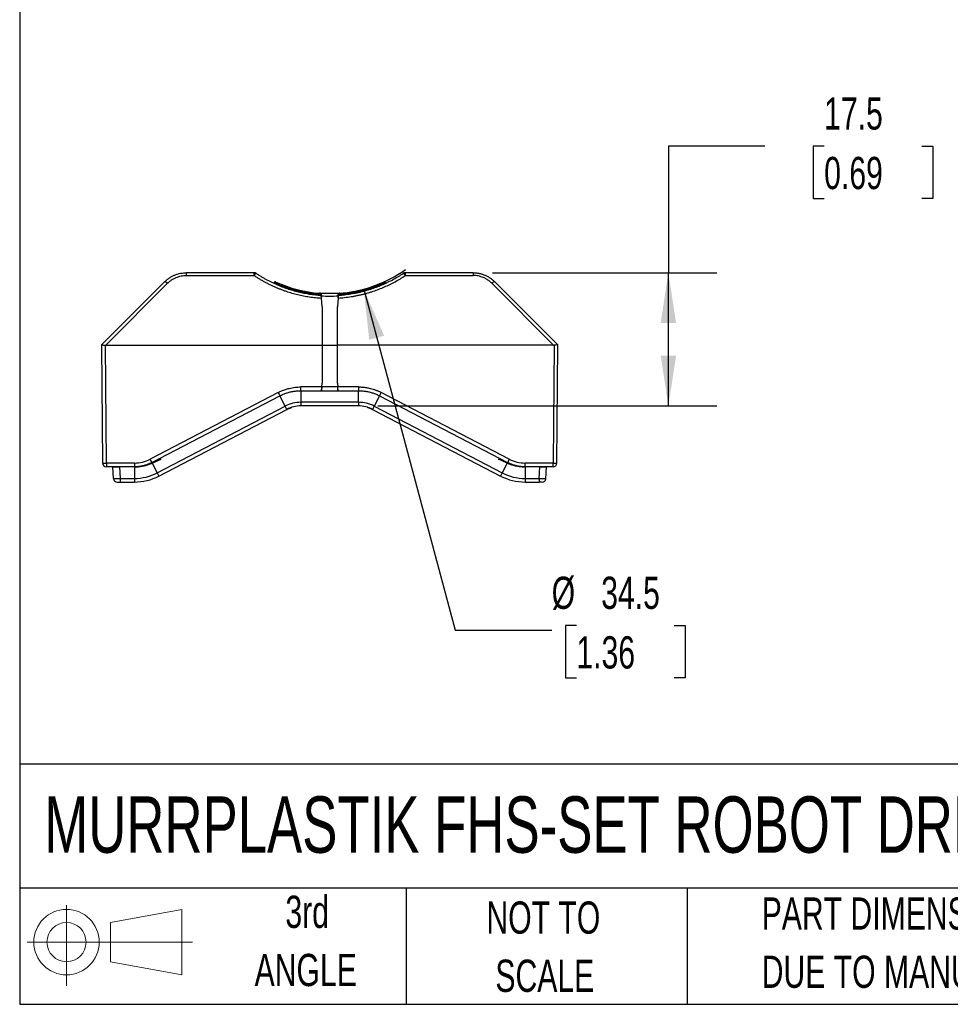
# Model space of a CAD drawing. Header units: millimetres. Extents: x 13 to 546, y 13 to 419.
# Tile 1 of 30: x 13 to 135, y 13 to 142. Entities that reach past the tile are written whole.
import ezdxf

# ---------------------------------------------------------------- set-up
doc = ezdxf.new("R2010")
doc.units = ezdxf.units.MM
doc.header["$LTSCALE"] = 2
doc.layers.add('DIMENSIONS', color=140, linetype='Continuous', lineweight=25)
doc.layers.add('TEXT', color=140, linetype='Continuous', lineweight=25)
doc.layers.add('SLD-DEFPOINTS', color=7, linetype='Continuous')
doc.styles.add('SLDTEXTSTYLE0', font='TXT', dxfattribs={"width": 0.7})
doc.dimstyles.new('SLDDIMSTYLE2', dxfattribs={"dimtxt": 4.316016, "dimasz": 6.604, "dimexe": 0, "dimexo": 0.0625, "dimgap": 1.079004, "dimtad": 0, "dimtih": 1, "dimtoh": 1, "dimrnd": 1e-09, "dimzin": 12, "dimdsep": 46, "dimtxsty": 'SLDTEXTSTYLE0', "dimsah": 1, "dimcen": 0.09, "dimadec": 0, "dimazin": 3, "dimtfac": 1, "dimtofl": 0, "dimtmove": 0, "dimatfit": 3, "dimfxl": 0, "dimfrac": 2, "dimtolj": 1, "dimtzin": 12, "dimarcsym": 0})
doc.dimstyles.new('SLDDIMSTYLE3', dxfattribs={"dimtxt": 4.316016, "dimasz": 6.604, "dimexe": 0, "dimexo": 0.0625, "dimgap": 1.079004, "dimtad": 0, "dimtih": 1, "dimtoh": 1, "dimrnd": 1e-09, "dimzin": 12, "dimdsep": 46, "dimtxsty": 'SLDTEXTSTYLE0', "dimsah": 1, "dimcen": 0, "dimadec": 0, "dimazin": 3, "dimtfac": 1, "dimtofl": 0, "dimtmove": 0, "dimatfit": 3, "dimfxl": 0, "dimfrac": 2, "dimtolj": 1, "dimtzin": 12, "dimarcsym": 0})

# ---------------------------------------------------------------- blocks, each defined once
blk = doc.blocks.new('Block11')
at = {"color": 7, "linetype": 'Continuous', "lineweight": 18}
for p, q in [((5.18, 10.62), (5.18, 0)), ((10.96, 8.33), (20.35, 10.06)), ((20.35, 10.06), (20.35, 1.46)), ((10.96, 3.19), (10.96, 8.33)), ((0, 5.76), (21.75, 5.76)), ((10.96, 3.19), (20.35, 1.46))]:
    blk.add_line(p, q, dxfattribs=at)
for radius in [4.3, 2.57]:
    blk.add_circle((5.18, 5.76), radius, dxfattribs=at)
blk = doc.blocks.new('Block12')
at = {"layer": 'SLD-DEFPOINTS'}
blk.add_blockref('Block11', (0, 0), dxfattribs=at)
blk = doc.blocks.new('_D_1')
at = {"layer": 'DIMENSIONS'}
for p, q in [((110.67, 125.43), (97.97, 125.43)), ((97.97, 125.43), (97.97, 108.81)), ((118.45, 125.43), (117, 125.43)), ((117, 125.43), (117, 118.57)), ((131.28, 125.43), (132.73, 125.43)), ((132.73, 125.43), (132.73, 118.57)), ((117, 118.57), (118.45, 118.57)), ((132.73, 118.57), (131.28, 118.57)), ((74.83, 108.81), (104.32, 108.81)), ((97.97, 91.31), (97.97, 108.81)), ((59.78, 91.31), (104.32, 91.31))]:
    blk.add_line(p, q, dxfattribs=at)
for points in [[(97.97, 108.81), (96.96, 102.21), (98.99, 102.21)], [(97.97, 91.31), (98.99, 97.92), (96.96, 97.92)]]:
    blk.add_solid(points, dxfattribs=at)
at = {"layer": 'DIMENSIONS', "char_height": 4.233, "attachment_point": 1, "style": 'SLDTEXTSTYLE0'}
for s, insert in [('17.5', (118.45, 131.85)), ('0.69', (118.45, 124.03))]:
    blk.add_mtext(s, dxfattribs=dict(at, insert=insert))
blk = doc.blocks.new('_D_2')
at = {"layer": 'DIMENSIONS'}
for p, q in [((57.92, 106.65), (69.93, 61.84)), ((85.88, 62.45), (84.43, 62.45)), ((84.43, 62.45), (84.43, 55.59)), ((98.71, 62.45), (100.16, 62.45)), ((100.16, 62.45), (100.16, 55.59)), ((69.93, 61.84), (82.63, 61.84)), ((84.43, 55.59), (85.88, 55.59)), ((100.16, 55.59), (98.71, 55.59))]:
    blk.add_line(p, q, dxfattribs=at)
blk.add_arc((53.46, 123.31), 17.25, 273.956, 305.2095, dxfattribs=at)
blk.add_solid([(57.92, 106.65), (58.65, 100.01), (60.61, 100.53)], dxfattribs=at)
at = {"layer": 'DIMENSIONS', "char_height": 4.233, "attachment_point": 1, "style": 'SLDTEXTSTYLE0'}
for s, insert in [('%%c', (82.63, 68.88)), ('34.5', (89.14, 68.88)), ('1.36', (85.88, 61.05))]:
    blk.add_mtext(s, dxfattribs=dict(at, insert=insert))

msp = doc.modelspace()

# ---------------------------------------------------------------- linework, layer by layer
for p, q in [((43.5055, 108.8113), (34.6223, 108.8113)), ((43.5055, 108.4481), (43.5055, 108.8113)), ((63.4053, 108.4481), (63.4053, 108.8113)), ((72.2886, 108.8113), (63.4053, 108.8113)), ((23.4716, 99.3175), (31.7938, 107.6398)), ((24.0358, 99.3113), (32.1474, 107.4229)), ((34.6223, 108.4481), (43.5055, 108.4481)), ((46.3085, 107.44), (46.2998, 107.3411)), ((60.611, 107.3411), (60.6024, 107.44)), ((63.4053, 108.4481), (72.2886, 108.4481)), ((74.7634, 107.4229), (82.875, 99.3113)), ((83.4392, 99.3175), (75.117, 107.6398)), ((52.151, 105.9601), (52.1525, 105.8665)), ((52.3472, 105.9635), (52.3322, 105.9632)), ((52.3553, 105.4817), (52.3511, 105.7324)), ((52.4554, 104.3377), (52.3553, 105.4817)), ((54.5555, 105.4817), (54.4554, 104.3377)), ((54.5597, 105.7324), (54.5555, 105.4817)), ((54.5786, 105.9632), (54.5636, 105.9635)), ((54.7599, 105.9601), (54.7583, 105.8702)), ((52.4554, 104.3377), (52.4554, 99.3113)), ((54.4554, 99.3113), (54.4554, 104.3377)), ((23.4654, 99.3113), (23.6007, 83.807)), ((24.1007, 83.807), (23.9655, 99.3039)), ((24.0358, 99.3113), (52.4554, 99.3113)), ((52.4554, 99.3113), (52.4554, 94.3113)), ((52.4554, 99.3113), (54.4554, 99.3113)), ((54.4554, 94.3113), (54.4554, 99.3113)), ((82.875, 99.3113), (54.4554, 99.3113)), ((82.9454, 99.3039), (82.8101, 83.807)), ((83.3101, 83.807), (83.4454, 99.3113)), ((52.4113, 93.807), (49.6736, 93.807)), ((49.6736, 93.3113), (49.6736, 91.7852)), ((49.6736, 93.3113), (52.3679, 93.3113)), ((52.3679, 93.3113), (52.4113, 93.807)), ((52.3679, 93.3113), (54.5429, 93.3113)), ((52.4113, 93.807), (52.4554, 94.3113)), ((54.4995, 93.807), (52.4113, 93.807)), ((54.4554, 94.3113), (54.4995, 93.807)), ((57.2372, 93.807), (54.4995, 93.807)), ((54.5429, 93.3113), (54.4995, 93.807)), ((54.5429, 93.3113), (57.2372, 93.3113)), ((57.2372, 91.7852), (57.2372, 93.3113)), ((46.6722, 93.0725), (29.85, 84.3154)), ((30.0808, 83.8763), (46.9031, 92.6334)), ((47.6078, 91.2797), (46.9031, 92.6334)), ((60.0077, 92.6334), (59.303, 91.2797)), ((60.0077, 92.6334), (76.83, 83.8763)), ((77.0609, 84.3154), (60.2386, 93.0725)), ((30.7855, 82.5226), (47.6078, 91.2797)), ((31.0043, 82.1023), (47.8266, 90.8594)), ((47.8266, 90.8594), (47.6078, 91.2797)), ((48.1039, 90.9791), (48.3585, 91.089)), ((57.2372, 91.7852), (49.6736, 91.7852)), ((49.6736, 91.7852), (49.6736, 91.3113)), ((57.2372, 91.3113), (49.6736, 91.3113)), ((57.2372, 91.7852), (57.2372, 91.3113)), ((58.5523, 91.089), (58.8096, 90.9779)), ((59.303, 91.2797), (59.0842, 90.8594)), ((59.0842, 90.8594), (75.9065, 82.1023)), ((59.303, 91.2797), (76.1253, 82.5226)), ((62.666, 88.9948), (62.5214, 89.0701)), ((62.71, 88.9719), (62.7235, 88.9649)), ((30.1187, 83.8036), (31.2772, 84.3113)), ((30.9166, 84.3113), (31.2772, 84.3113)), ((76.7921, 83.8036), (75.6336, 84.3113)), ((75.6336, 84.3113), (75.9942, 84.3113)), ((27.7721, 83.807), (24.1007, 83.807)), ((24.1007, 83.807), (24.1007, 83.3113)), ((27.7721, 83.3113), (24.1007, 83.3113)), ((25.0354, 81.7852), (24.9554, 83.3113)), ((25.9342, 81.7852), (25.8542, 83.3113)), ((27.7721, 83.3113), (27.7721, 81.7852)), ((30.1187, 83.8036), (30.7855, 82.5226)), ((76.7921, 83.8036), (76.1253, 82.5226)), ((82.8101, 83.807), (79.1387, 83.807)), ((79.1387, 83.3113), (79.1387, 81.7852)), ((82.8101, 83.3113), (79.1387, 83.3113)), ((80.9767, 81.7852), (81.0566, 83.3113)), ((81.8754, 81.7852), (81.9554, 83.3113)), ((82.8101, 83.3113), (82.8101, 83.807)), ((25.109, 81.5624), (25.1347, 81.5118)), ((25.9342, 81.7852), (27.7721, 81.7852)), ((27.7721, 81.7852), (27.7721, 81.3113)), ((30.7855, 82.5226), (31.0043, 82.1023)), ((76.1253, 82.5226), (75.9065, 82.1023)), ((79.1387, 81.7852), (80.9767, 81.7852)), ((81.7761, 81.5118), (81.8018, 81.5624)), ((25.9342, 81.3113), (27.7721, 81.3113)), ((79.1387, 81.3113), (80.9767, 81.3113))]:
    msp.add_line(p, q)
at = {"flags": 128}
msp.add_lwpolyline([(79.1387, 81.7852), (79.1387, 81.6914), (79.1387, 81.602), (79.1387, 81.5201), (79.1387, 81.4486), (79.1387, 81.3902), (79.1387, 81.3469), (79.1387, 81.3203), (79.1387, 81.3113)], dxfattribs=at)
for centre, radius, start, end in [((43.5055, 108.3113), 0.5, 56.44269, 90), ((63.4053, 108.3113), 0.5, 90, 123.55731), ((49.6736, 87.3113), 4.4738, 90, 117.5), ((49.6736, 87.3113), 4, 90, 117.5), ((57.2372, 87.3113), 4.4738, 62.5, 90), ((57.2372, 87.3113), 4, 62.5, 90), ((23.8507, 98.1318), 14.327, 269.000202, 270.999798), ((24.1007, 83.8113), 0.5, 180.5, 270), ((83.0601, 98.1318), 14.327, 269.000202, 270.999798), ((82.8101, 83.8113), 0.5, 270, 359.5), ((27.7721, 88.3113), 6.5262, 270, 297.5), ((27.7721, 88.3113), 7, 270, 297.5), ((79.1387, 88.3113), 7, 242.5, 270), ((79.1387, 88.3113), 6.5262, 242.5, 270)]:
    msp.add_arc(centre, radius, start, end)
for points, knots in [([(31.7938, 107.6398), (31.8426, 107.6871), (31.9395, 107.7812), (32.093, 107.9122), (32.2508, 108.0346), (32.4127, 108.1476), (32.5782, 108.2514), (32.7466, 108.346), (32.9175, 108.4315), (33.154, 108.5361), (33.4618, 108.6462), (33.8446, 108.7411), (34.2324, 108.8004), (34.4926, 108.8077), (34.6223, 108.8113)], [0, 0, 0, 0, 0.06548488, 0.13018008, 0.1940912, 0.25722403, 0.31958458, 0.3811791, 0.44201405, 0.50209615, 0.62803454, 0.75295147, 0.8769163, 1, 1, 1, 1]), ([(34.6223, 108.4481), (34.6223, 108.5518), (34.6223, 108.6453), (34.6223, 108.7753), (34.6223, 108.8113), (34.6223, 108.8113)], [0, 0, 0, 0, 0.5, 0.5, 1, 1, 1, 1]), ([(43.5055, 108.4481), (43.5182, 108.4658), (43.5486, 108.5084), (43.5936, 108.5645), (43.64, 108.6204), (43.6888, 108.6725), (43.7465, 108.7266), (43.7686, 108.7275), (43.7819, 108.728)], [0, 0, 0, 0, 0.1014105, 0.24328006, 0.35734186, 0.50101293, 0.69913177, 1, 1, 1, 1]), ([(43.7819, 108.728), (43.8975, 108.6525), (44.1287, 108.5015), (44.4824, 108.2855), (44.8407, 108.0775), (45.2041, 107.8782), (45.572, 107.6876), (45.9443, 107.5058), (46.3208, 107.3327), (46.7013, 107.1686), (47.0856, 107.0135), (47.4734, 106.8674), (47.973, 106.6924), (48.5881, 106.4996), (49.3223, 106.3036), (50.0642, 106.1394), (50.8126, 106.008), (51.5658, 105.9069), (52.0708, 105.8676), (52.3233, 105.848)], [0, 0, 0, 0, 0.04579559, 0.09154629, 0.13725482, 0.1829236, 0.22855476, 0.27415015, 0.31971146, 0.36524019, 0.41073771, 0.45620533, 0.50164431, 0.58488023, 0.66803035, 0.75110406, 0.83411303, 0.91707206, 1, 1, 1, 1]), ([(54.5875, 105.848), (54.7253, 105.8579), (55.0009, 105.8777), (55.4131, 105.9201), (55.8243, 105.9715), (56.2341, 106.033), (56.6423, 106.1041), (57.0487, 106.1848), (57.4531, 106.2751), (57.8553, 106.3749), (58.2551, 106.4841), (58.6522, 106.6026), (59.156, 106.7659), (59.7627, 106.9851), (60.4656, 107.2738), (61.1555, 107.5923), (61.8306, 107.9409), (62.4912, 108.3166), (62.9162, 108.5908), (63.1289, 108.728)], [0, 0, 0, 0, 0.04523857, 0.09048226, 0.13573467, 0.18099899, 0.22627802, 0.27157422, 0.31688975, 0.36222652, 0.40758621, 0.45297035, 0.49838031, 0.58171076, 0.66513822, 0.7486706, 0.83231702, 0.91608874, 1, 1, 1, 1]), ([(63.1289, 108.728), (63.1322, 108.7292), (63.1384, 108.7315), (63.1526, 108.727), (63.1681, 108.7183), (63.1842, 108.7063), (63.1999, 108.6928), (63.2147, 108.6788), (63.2381, 108.6553), (63.2709, 108.6203), (63.3172, 108.5645), (63.3622, 108.5084), (63.3926, 108.4658), (63.4053, 108.4481)], [0, 0, 0, 0, 0.09685102, 0.18525756, 0.26519631, 0.33665627, 0.39963676, 0.45414569, 0.50019881, 0.64346983, 0.75730839, 0.89882305, 1, 1, 1, 1]), ([(72.2886, 108.8113), (72.2886, 108.8113), (72.2886, 108.7753), (72.2886, 108.6453), (72.2886, 108.5518), (72.2886, 108.4481)], [0, 0, 0, 0, 0.5, 0.5, 1, 1, 1, 1]), ([(72.2886, 108.8113), (72.3533, 108.8104), (72.4829, 108.8086), (72.6772, 108.7939), (72.8712, 108.7703), (73.0645, 108.737), (73.2565, 108.6941), (73.4468, 108.6417), (73.6348, 108.5797), (73.8765, 108.4866), (74.1687, 108.349), (74.5025, 108.1499), (74.8244, 107.9158), (75.0187, 107.7325), (75.117, 107.6398)], [0, 0, 0, 0, 0.061452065, 0.123116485, 0.185002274, 0.247118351, 0.309473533, 0.372076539, 0.434935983, 0.498060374, 0.618935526, 0.742850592, 0.869856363, 1, 1, 1, 1]), ([(31.7938, 107.6398), (31.8098, 107.6557), (31.8547, 107.6427), (31.9824, 107.5644), (32.0647, 107.4994), (32.1474, 107.4229)], [0, 0, 0, 0, 0.5, 0.5, 1, 1, 1, 1]), ([(32.1474, 107.4229), (32.1947, 107.4688), (32.289, 107.5601), (32.4395, 107.6868), (32.5956, 107.8047), (32.7581, 107.9132), (32.9268, 108.0126), (33.1017, 108.1027), (33.3267, 108.2032), (33.6046, 108.3033), (33.9378, 108.3866), (34.2778, 108.4386), (34.5071, 108.4449), (34.6223, 108.4481)], [0, 0, 0, 0, 0.07281368, 0.14490593, 0.21650617, 0.28784854, 0.35916975, 0.43070671, 0.50269418, 0.62791846, 0.75167522, 0.87526662, 1, 1, 1, 1]), ([(43.5055, 108.4481), (43.6258, 108.3695), (43.8658, 108.2126), (44.2327, 107.9882), (44.6036, 107.7725), (44.9792, 107.5661), (45.3593, 107.369), (45.7439, 107.181), (46.133, 107.0023), (46.5266, 106.8328), (46.9248, 106.6725), (47.3274, 106.5214), (47.8468, 106.3405), (48.4854, 106.1416), (49.2464, 105.9406), (50.0139, 105.7734), (50.7881, 105.6408), (51.5689, 105.5397), (52.0929, 105.5011), (52.3553, 105.4817)], [0, 0, 0, 0, 0.04596596, 0.09177675, 0.13745914, 0.18304012, 0.22854685, 0.27400662, 0.31944682, 0.36489487, 0.41037817, 0.45592407, 0.50155979, 0.58504769, 0.66814179, 0.75101236, 0.83383106, 0.91676986, 1, 1, 1, 1]), ([(46.3423, 107.5962), (46.2988, 107.6159), (46.2459, 107.6131), (46.1635, 107.5649), (46.1351, 107.5201), (46.131, 107.4726)], [0, 0, 0, 0, 0.5, 0.5, 1, 1, 1, 1]), ([(46.3085, 107.44), (46.262, 107.4482), (46.197, 107.4599), (46.142, 107.4701), (46.131, 107.4724), (46.131, 107.4726)], [0, 0, 0, 0, 0.0037489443, 0.00535563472, 0.0074978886, 0.0074978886, 0.0074978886, 0.0074978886]), ([(46.3423, 107.5962), (46.3097, 107.6109), (46.2717, 107.6135), (46.2031, 107.593), (46.1728, 107.57), (46.1537, 107.5398)], [0, 0, 0, 0, 0.5, 0.5, 1, 1, 1, 1]), ([(52.151, 105.9601), (52.0254, 105.9703), (51.7741, 105.9907), (51.3983, 106.0317), (51.0233, 106.0803), (50.6491, 106.1372), (50.2759, 106.2023), (49.9036, 106.2757), (49.5321, 106.3572), (49.0394, 106.4765), (48.4296, 106.6449), (47.7095, 106.8782), (47.0007, 107.14), (46.5392, 107.34), (46.3085, 107.44)], [0, 0, 0, 0, 0.062308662, 0.124614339, 0.186946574, 0.249334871, 0.311808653, 0.374397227, 0.437129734, 0.500035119, 0.625414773, 0.750381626, 0.875166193, 1, 1, 1, 1]), ([(46.3423, 107.5962), (46.3423, 107.5962), (46.3449, 107.595), (46.3583, 107.589), (46.374, 107.5819), (46.3853, 107.5768)], [0, 0, 0, 0, 0.00214225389, 0.0037489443, 0.0074978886, 0.0074978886, 0.0074978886, 0.0074978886]), ([(54.5555, 105.4817), (54.6988, 105.4915), (54.9852, 105.5109), (55.4131, 105.553), (55.8391, 105.6044), (56.2632, 105.6661), (56.6854, 105.7378), (57.1055, 105.8196), (57.5238, 105.9115), (57.94, 106.0135), (58.3543, 106.1255), (58.7667, 106.2477), (59.2904, 106.4164), (59.9202, 106.6427), (60.6485, 106.9409), (61.3618, 107.2701), (62.0595, 107.6309), (62.7434, 108.0208), (63.1843, 108.3054), (63.4053, 108.4481)], [0, 0, 0, 0, 0.04543782, 0.09076784, 0.13601768, 0.1812151, 0.22638798, 0.27156421, 0.3167717, 0.36203829, 0.40739172, 0.45285956, 0.49846919, 0.58204435, 0.66540003, 0.74870491, 0.83212797, 0.91583749, 1, 1, 1, 1]), ([(60.6024, 107.44), (60.4708, 107.3821), (60.2077, 107.2664), (59.8077, 107.1053), (59.4039, 106.9535), (58.9961, 106.8118), (58.5842, 106.68), (58.1684, 106.5582), (57.6437, 106.4184), (57.009, 106.2717), (56.2629, 106.1336), (55.5133, 106.026), (55.0109, 105.9821), (54.7599, 105.9601)], [0, 0, 0, 0, 0.07135367, 0.14265994, 0.21396202, 0.28530314, 0.35672644, 0.42827491, 0.49999133, 0.62562163, 0.750677, 0.87539123, 1, 1, 1, 1]), ([(60.5256, 107.5768), (60.5368, 107.5819), (60.5541, 107.5897), (60.5666, 107.5953), (60.5686, 107.5962), (60.5686, 107.5962)], [0, 0, 0, 0, 0.0037494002, 0.0058919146, 0.0074988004, 0.0074988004, 0.0074988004, 0.0074988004]), ([(60.7798, 107.4726), (60.7757, 107.5201), (60.7473, 107.5649), (60.665, 107.6131), (60.612, 107.6159), (60.5686, 107.5962)], [0, 0, 0, 0, 0.5, 0.5, 1, 1, 1, 1]), ([(60.7798, 107.4726), (60.7799, 107.4725), (60.7717, 107.4707), (60.7203, 107.461), (60.6488, 107.4482), (60.6024, 107.44)], [0, 0, 0, 0, 0.0016068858, 0.0037494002, 0.0074988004, 0.0074988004, 0.0074988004, 0.0074988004]), ([(60.7844, 107.42), (60.7844, 107.4197), (60.7844, 107.4191), (60.7842, 107.4132), (60.7836, 107.3968), (60.783, 107.3782), (60.7826, 107.3663)], [0, 0, 0, 0, 0.10620472, 0.22035768, 0.4981706, 1, 1, 1, 1]), ([(74.7634, 107.4229), (74.7248, 107.4605), (74.6322, 107.5507), (74.4593, 107.6976), (74.2172, 107.8753), (73.9342, 108.0435), (73.6285, 108.1865), (73.313, 108.3007), (72.9916, 108.3823), (72.6939, 108.4277), (72.4676, 108.4458), (72.3403, 108.4474), (72.2886, 108.4481)], [0, 0, 0, 0, 0.05950567, 0.14281581, 0.249786, 0.38918906, 0.50262687, 0.61769109, 0.75407407, 0.86202333, 0.94396805, 1, 1, 1, 1]), ([(74.7634, 107.4229), (74.8461, 107.4994), (74.9284, 107.5644), (75.0561, 107.6427), (75.101, 107.6557), (75.117, 107.6398)], [0, 0, 0, 0, 0.5, 0.5, 1, 1, 1, 1]), ([(52.151, 105.9601), (52.1456, 105.9996), (52.1337, 106.0792), (52.1269, 106.1126), (52.1259, 106.1126)], [-0.0548363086, -0.0548363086, -0.0548363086, -0.0548363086, -0.0274162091, 0, 0, 0, 0]), ([(52.3234, 106.0985), (52.3158, 106.0991), (52.3006, 106.1002), (52.2691, 106.1023), (52.2327, 106.1046), (52.1855, 106.1086), (52.1486, 106.1111), (52.1259, 106.1126)], [0, 0, 0, 0, 0.1745258, 0.34866864, 0.52204269, 0.70629335, 1, 1, 1, 1]), ([(52.3451, 106.0858), (52.3442, 106.0889), (52.3422, 106.0952), (52.3297, 106.0974), (52.3234, 106.0985)], [0, 0, 0, 0, 0.49606769, 1, 1, 1, 1]), ([(54.5659, 106.0971), (54.4426, 106.0899), (54.196, 106.0756), (53.8258, 106.064), (53.3937, 106.0594), (52.8997, 106.0665), (52.5299, 106.0869), (52.345, 106.0971)], [0, 0, 0, 0, 0.16671822, 0.33338487, 0.50000652, 0.74994893, 1, 1, 1, 1]), ([(52.3451, 106.0858), (52.3452, 106.08), (52.3454, 106.0684), (52.3459, 106.0406), (52.3465, 106.0053), (52.3475, 105.948), (52.3489, 105.8604), (52.3504, 105.7751), (52.3511, 105.7324)], [0, 0, 0, 0, 0.12728144, 0.25152187, 0.37495537, 0.49985935, 0.74984994, 1, 1, 1, 1]), ([(52.4505, 106.0906), (52.4505, 106.0906), (52.4445, 106.091), (52.4227, 106.0923), (52.4011, 106.0937)], [0, 0, 0, 0, 0.00563174, 1, 1, 1, 1]), ([(54.5597, 105.7324), (54.5601, 105.754), (54.5608, 105.7967), (54.5618, 105.8565), (54.5627, 105.912), (54.5638, 105.9773), (54.565, 106.0451), (54.5654, 106.072), (54.5657, 106.0858)], [0, 0, 0, 0, 0.12528815, 0.24896785, 0.37334605, 0.50069178, 0.74201807, 1, 1, 1, 1]), ([(54.5874, 106.0985), (54.5811, 106.0974), (54.5686, 106.0952), (54.5667, 106.0889), (54.5657, 106.0858)], [0, 0, 0, 0, 0.50392826, 1, 1, 1, 1]), ([(54.7849, 106.1126), (54.7622, 106.1111), (54.7252, 106.1086), (54.672, 106.1041), (54.6233, 106.1011), (54.5994, 106.0994), (54.5874, 106.0985)], [0, 0, 0, 0, 0.29381406, 0.47817789, 0.73849875, 1, 1, 1, 1]), ([(54.7849, 106.1126), (54.7839, 106.1126), (54.7771, 106.0792), (54.7653, 105.9996), (54.7599, 105.9601)], [-0.0548363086, -0.0548363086, -0.0548363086, -0.0548363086, -0.0274200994, 0, 0, 0, 0]), ([(52.3322, 105.9632), (52.3321, 105.9632), (52.327, 105.9631), (52.2915, 105.9625), (52.2289, 105.9614), (52.177, 105.9605), (52.151, 105.9601)], [0, 0, 0, 0, 0.00361197, 0.33563213, 0.66731957, 1, 1, 1, 1]), ([(52.3233, 105.848), (52.3233, 105.848), (52.3265, 105.8116), (52.338, 105.6796), (52.3461, 105.5866), (52.3553, 105.4817)], [0, 0, 0, 0, 0.5, 0.5, 1, 1, 1, 1]), ([(52.3266, 105.9441), (52.3291, 105.9643), (52.3333, 105.9984), (52.3554, 106.0242), (52.3645, 106.0347)], [0, 0, 0, 0, 0.5927306, 1, 1, 1, 1]), ([(54.5555, 105.4817), (54.5647, 105.5866), (54.5728, 105.6792), (54.5843, 105.8111), (54.5875, 105.848), (54.5875, 105.848)], [0, 0, 0, 0, 0.5, 0.5, 1, 1, 1, 1]), ([(54.7599, 105.9601), (54.7339, 105.9605), (54.6819, 105.9614), (54.6193, 105.9625), (54.5838, 105.9631), (54.5787, 105.9632), (54.5786, 105.9632)], [0, 0, 0, 0, 0.33268043, 0.66436787, 0.99638803, 1, 1, 1, 1]), ([(23.4716, 99.3175), (23.4698, 99.3157), (23.4662, 99.3121), (23.4657, 99.3116), (23.4654, 99.3113)], [0, 0, 0, 0, 0.50223958, 1, 1, 1, 1]), ([(23.4716, 99.3175), (23.49, 99.3359), (23.5515, 99.3342), (23.6857, 99.3173), (23.7373, 99.3093), (23.8471, 99.2974), (23.9067, 99.2925), (23.9655, 99.3039)], [0, 0, 0, 0, 0.5, 0.5, 0.75, 0.75, 1, 1, 1, 1]), ([(23.9655, 99.3039), (23.9777, 99.3061), (24.001, 99.3102), (24.0246, 99.311), (24.0358, 99.3113)], [0, 0, 0, 0, 0.52731408, 1, 1, 1, 1]), ([(82.875, 99.3113), (82.8862, 99.311), (82.9098, 99.3102), (82.9331, 99.3061), (82.9454, 99.3039)], [0, 0, 0, 0, 0.47268592, 1, 1, 1, 1]), ([(83.4392, 99.3175), (83.4208, 99.3359), (83.3593, 99.3342), (83.2251, 99.3173), (83.1735, 99.3093), (83.0637, 99.2974), (83.0041, 99.2925), (82.9454, 99.3039)], [0, 0, 0, 0, 0.5, 0.5, 0.75, 0.75, 1, 1, 1, 1]), ([(83.4454, 99.3113), (83.4451, 99.3116), (83.4446, 99.3121), (83.441, 99.3157), (83.4392, 99.3175)], [0, 0, 0, 0, 0.49776042, 1, 1, 1, 1]), ([(46.6722, 93.0725), (46.7496, 93.1117), (46.9042, 93.1899), (47.142, 93.2952), (47.3834, 93.3917), (47.6286, 93.4784), (47.877, 93.5553), (48.1701, 93.6335), (48.5093, 93.7063), (48.895, 93.7645), (49.2836, 93.8009), (49.5436, 93.8049), (49.6736, 93.807)], [0, 0, 0, 0, 0.08333274, 0.16666086, 0.24998972, 0.33332214, 0.41665903, 0.50000008, 0.62501488, 0.7500225, 0.87501645, 1, 1, 1, 1]), ([(46.9031, 92.6334), (46.9758, 92.6702), (47.1209, 92.7435), (47.3437, 92.8421), (47.5692, 92.932), (47.7975, 93.0122), (48.0281, 93.083), (48.2606, 93.1442), (48.4946, 93.196), (48.7297, 93.2382), (48.9655, 93.271), (49.2016, 93.2942), (49.4377, 93.3087), (49.595, 93.3104), (49.6736, 93.3113)], [0, 0, 0, 0, 0.08483464, 0.16939629, 0.25368494, 0.33770061, 0.42144331, 0.50491306, 0.58810986, 0.67103372, 0.75368465, 0.83606267, 0.91816778, 1, 1, 1, 1]), ([(49.6736, 93.3113), (49.6736, 93.3113), (49.6736, 93.3646), (49.6736, 93.5479), (49.6736, 93.6768), (49.6736, 93.807)], [0, 0, 0, 0, 0.5, 0.5, 1, 1, 1, 1]), ([(52.4113, 93.807), (52.4092, 93.7834), (52.4053, 93.738), (52.3997, 93.6736), (52.3948, 93.6163), (52.3904, 93.5662), (52.3866, 93.5232), (52.3833, 93.487), (52.3785, 93.433), (52.3732, 93.3713), (52.3688, 93.3206), (52.3682, 93.3144), (52.3679, 93.3113)], [0, 0, 0, 0, 0.090750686, 0.175118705, 0.253102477, 0.324700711, 0.38991245, 0.448737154, 0.501174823, 0.673527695, 0.839780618, 1, 1, 1, 1]), ([(54.5429, 93.3113), (54.5428, 93.3121), (54.5427, 93.3136), (54.5416, 93.3259), (54.5398, 93.3458), (54.5374, 93.3742), (54.5342, 93.4108), (54.5297, 93.4628), (54.5226, 93.5409), (54.5123, 93.6588), (54.5041, 93.7546), (54.4995, 93.807)], [0, 0, 0, 0, 0.07951683, 0.160547, 0.24309989, 0.32718435, 0.41280876, 0.49998104, 0.63207396, 0.79878381, 1, 1, 1, 1]), ([(57.2372, 93.807), (57.3239, 93.806), (57.4972, 93.8039), (57.7567, 93.7876), (58.0154, 93.7617), (58.2729, 93.7253), (58.5288, 93.6789), (58.8249, 93.6129), (59.1593, 93.5209), (59.5284, 93.3943), (59.8899, 93.2472), (60.1223, 93.1308), (60.2386, 93.0725)], [0, 0, 0, 0, 0.08333211, 0.16665972, 0.24998817, 0.33332029, 0.41665701, 0.49999799, 0.62501293, 0.75002095, 0.87501555, 1, 1, 1, 1]), ([(57.2372, 93.807), (57.2372, 93.6768), (57.2372, 93.5479), (57.2372, 93.3646), (57.2372, 93.3113), (57.2372, 93.3113)], [0, 0, 0, 0, 0.5, 0.5, 1, 1, 1, 1]), ([(57.2372, 93.3113), (57.3158, 93.3104), (57.4731, 93.3087), (57.7092, 93.2942), (57.9454, 93.271), (58.1812, 93.2382), (58.4162, 93.196), (58.6502, 93.1442), (58.8827, 93.083), (59.1133, 93.0122), (59.3416, 92.932), (59.5672, 92.8421), (59.7899, 92.7435), (59.935, 92.6702), (60.0077, 92.6334)], [0, 0, 0, 0, 0.08183222, 0.16393733, 0.24631535, 0.32896628, 0.41189014, 0.49508694, 0.57855669, 0.66229939, 0.74631506, 0.83060371, 0.91516536, 1, 1, 1, 1]), ([(46.6722, 93.0725), (46.7324, 92.957), (46.7922, 92.8426), (46.8776, 92.6802), (46.9026, 92.6332), (46.9031, 92.6334)], [0, 0, 0, 0, 0.5, 0.5, 1, 1, 1, 1]), ([(60.0077, 92.6334), (60.0082, 92.6332), (60.0333, 92.6802), (60.1187, 92.8426), (60.1784, 92.957), (60.2386, 93.0725)], [0, 0, 0, 0, 0.5, 0.5, 1, 1, 1, 1]), ([(47.8328, 90.8626), (47.9186, 90.9047), (48.0919, 90.9899), (48.3157, 91.076), (48.4167, 91.1078), (48.456, 91.1201)], [0, 0, 0, 0, 0.37423711, 0.75599401, 1, 1, 1, 1]), ([(58.374, 91.1463), (58.3753, 91.146), (58.4196, 91.1337), (58.5735, 91.0838), (58.8161, 90.9911), (58.9913, 90.9051), (59.078, 90.8626)], [0, 0, 0, 0, 0.00999116, 0.35010327, 0.67847636, 1, 1, 1, 1]), ([(30.0808, 83.8763), (30.0804, 83.876), (30.0553, 83.9231), (29.9699, 84.0855), (29.9101, 84.1999), (29.85, 84.3154)], [0, 0, 0, 0, 0.5, 0.5, 1, 1, 1, 1]), ([(77.0609, 84.3154), (77.0007, 84.1999), (76.9409, 84.0855), (76.8555, 83.9231), (76.8304, 83.876), (76.83, 83.8763)], [0, 0, 0, 0, 0.5, 0.5, 1, 1, 1, 1]), ([(24.9554, 83.3113), (24.9564, 83.3107), (24.9584, 83.3094), (24.9737, 83.3078), (24.998, 83.3064), (25.0319, 83.3054), (25.0747, 83.3046), (25.126, 83.3041), (25.1853, 83.3038), (25.252, 83.3038), (25.3252, 83.3041), (25.4042, 83.3046), (25.4881, 83.3054), (25.576, 83.3064), (25.667, 83.3078), (25.7601, 83.3094), (25.8228, 83.3107), (25.8542, 83.3113)], [0, 0, 0, 0, 0.06668339, 0.13335962, 0.20002978, 0.26669497, 0.33335631, 0.40001489, 0.46667181, 0.53332819, 0.59998511, 0.66664369, 0.73330503, 0.79997022, 0.86664038, 0.93331661, 1, 1, 1, 1]), ([(30.0808, 83.8763), (30.0147, 83.8429), (29.8828, 83.7764), (29.6798, 83.688), (29.4742, 83.6082), (29.2659, 83.538), (29.0556, 83.4772), (28.8435, 83.4258), (28.6301, 83.3839), (28.4159, 83.3514), (28.2013, 83.3283), (27.9866, 83.314), (27.8435, 83.3122), (27.7721, 83.3113)], [0, 0, 0, 0, 0.09253315, 0.18474146, 0.27662494, 0.36818359, 0.45941744, 0.55032648, 0.64091074, 0.7311702, 0.8211049, 0.91071483, 1, 1, 1, 1]), ([(27.7721, 83.807), (27.7721, 83.6768), (27.7721, 83.5479), (27.7721, 83.3646), (27.7721, 83.3113), (27.7721, 83.3113)], [0, 0, 0, 0, 0.5, 0.5, 1, 1, 1, 1]), ([(27.7721, 83.3113), (27.8526, 83.3123), (28.0135, 83.3142), (28.2543, 83.3297), (28.4942, 83.3544), (28.733, 83.3893), (29.0232, 83.4439), (29.3621, 83.5276), (29.7465, 83.6491), (29.9945, 83.752), (30.1187, 83.8036)], [0, 0, 0, 0, 0.10006094, 0.19989459, 0.29967231, 0.39956575, 0.49974594, 0.66648638, 0.83297349, 1, 1, 1, 1]), ([(76.7921, 83.8036), (76.8664, 83.772), (77.0148, 83.7091), (77.2419, 83.6264), (77.4717, 83.5526), (77.7047, 83.4886), (77.9924, 83.4219), (78.3361, 83.3624), (78.7365, 83.3193), (79.0045, 83.314), (79.1387, 83.3113)], [0, 0, 0, 0, 0.10026458, 0.20025774, 0.30015003, 0.40011248, 0.50031581, 0.66699247, 0.83328871, 1, 1, 1, 1]), ([(79.1387, 83.3113), (79.0673, 83.3122), (78.9242, 83.314), (78.7095, 83.3283), (78.4949, 83.3514), (78.2807, 83.3839), (78.0674, 83.4258), (77.8553, 83.4772), (77.6449, 83.538), (77.4366, 83.6082), (77.231, 83.688), (77.028, 83.7764), (76.8961, 83.8429), (76.83, 83.8763)], [0, 0, 0, 0, 0.08928517, 0.1788951, 0.2688298, 0.35908926, 0.44967352, 0.54058256, 0.63181641, 0.72337506, 0.81525854, 0.90746685, 1, 1, 1, 1]), ([(79.1387, 83.3113), (79.1387, 83.3113), (79.1387, 83.3646), (79.1387, 83.5479), (79.1387, 83.6768), (79.1387, 83.807)], [0, 0, 0, 0, 0.5, 0.5, 1, 1, 1, 1]), ([(81.0566, 83.3113), (81.088, 83.3107), (81.1507, 83.3094), (81.2438, 83.3078), (81.3348, 83.3064), (81.4227, 83.3054), (81.5067, 83.3046), (81.5857, 83.3041), (81.6589, 83.3038), (81.7255, 83.3038), (81.7848, 83.3041), (81.8361, 83.3046), (81.8789, 83.3054), (81.9128, 83.3064), (81.9371, 83.3078), (81.9525, 83.3094), (81.9544, 83.3107), (81.9554, 83.3113)], [0, 0, 0, 0, 0.06668339, 0.13335962, 0.20002978, 0.26669497, 0.33335631, 0.40001489, 0.46667181, 0.53332819, 0.59998511, 0.66664369, 0.73330503, 0.79997022, 0.86664038, 0.93331661, 1, 1, 1, 1]), ([(25.0354, 81.7852), (25.0364, 81.7843), (25.0384, 81.7825), (25.0538, 81.7802), (25.0781, 81.7781), (25.112, 81.7765), (25.1548, 81.7752), (25.2062, 81.7743), (25.2655, 81.7739), (25.3321, 81.7739), (25.4053, 81.7743), (25.4843, 81.7752), (25.5682, 81.7765), (25.6561, 81.7781), (25.7471, 81.7802), (25.8401, 81.7825), (25.9028, 81.7843), (25.9342, 81.7852)], [0, 0, 0, 0, 0.066676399, 0.133348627, 0.200017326, 0.266683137, 0.333346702, 0.400008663, 0.466669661, 0.533330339, 0.599991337, 0.666653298, 0.733316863, 0.799982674, 0.866651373, 0.933323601, 1, 1, 1, 1]), ([(25.0354, 81.7852), (25.042, 81.6588), (25.0987, 81.5357), (25.2823, 81.3615), (25.4082, 81.3113), (25.5347, 81.3113)], [0, 0, 0, 0, 0.5, 0.5, 1, 1, 1, 1]), ([(25.9342, 81.3113), (25.9342, 81.3113), (25.9342, 81.3615), (25.9342, 81.5357), (25.9342, 81.6588), (25.9342, 81.7852)], [0, 0, 0, 0, 0.5, 0.5, 1, 1, 1, 1]), ([(80.9767, 81.7852), (81.008, 81.7843), (81.0707, 81.7825), (81.1637, 81.7802), (81.2547, 81.7781), (81.3426, 81.7765), (81.4265, 81.7752), (81.5055, 81.7743), (81.5787, 81.7739), (81.6453, 81.7739), (81.7046, 81.7743), (81.756, 81.7752), (81.7988, 81.7765), (81.8327, 81.7781), (81.857, 81.7802), (81.8724, 81.7825), (81.8744, 81.7843), (81.8754, 81.7852)], [0, 0, 0, 0, 0.0666764, 0.13334863, 0.20001733, 0.26668314, 0.3333467, 0.40000866, 0.46666966, 0.53333034, 0.59999134, 0.6666533, 0.73331686, 0.79998267, 0.86665137, 0.9333236, 1, 1, 1, 1]), ([(80.9767, 81.7852), (80.9767, 81.6588), (80.9767, 81.5357), (80.9767, 81.3615), (80.9767, 81.3113), (80.9767, 81.3113)], [0, 0, 0, 0, 0.5, 0.5, 1, 1, 1, 1]), ([(81.3761, 81.3113), (81.5026, 81.3113), (81.6285, 81.3615), (81.8121, 81.5357), (81.8688, 81.6588), (81.8754, 81.7852)], [0, 0, 0, 0, 0.5, 0.5, 1, 1, 1, 1]), ([(25.5347, 81.3113), (25.5353, 81.3113), (25.5365, 81.3113), (25.5463, 81.3113), (25.5729, 81.3113), (25.6287, 81.3113), (25.7129, 81.3113), (25.7838, 81.3113), (25.8586, 81.3113), (25.9089, 81.3113), (25.9342, 81.3113)], [0, 0, 0, 0, 0.07977437, 0.15955341, 0.24058892, 0.49937754, 0.62795153, 0.75955166, 0.87902179, 1, 1, 1, 1]), ([(81.3761, 81.3113), (81.3755, 81.3113), (81.3743, 81.3113), (81.3645, 81.3113), (81.3379, 81.3113), (81.2822, 81.3113), (81.198, 81.3113), (81.1271, 81.3113), (81.0522, 81.3113), (81.0019, 81.3113), (80.9767, 81.3113)], [0, 0, 0, 0, 0.07977437, 0.15955341, 0.24058892, 0.49937754, 0.62795153, 0.75955166, 0.87902179, 1, 1, 1, 1])]:
    msp.add_open_spline(points, degree=3, knots=knots)
for points in [[(46.2998, 107.3411), (46.2788, 107.3506), (46.2577, 107.3601), (46.2367, 107.3695)], [(46.3853, 107.5768), (46.3818, 107.5783), (46.3609, 107.5501), (46.3248, 107.4768), (46.3085, 107.44)], [(46.3853, 107.5768), (48.1882, 106.7667), (50.1468, 106.2657), (52.1259, 106.1126)], [(54.7849, 106.1126), (56.764, 106.2657), (58.7227, 106.7667), (60.5256, 107.5768)], [(60.6024, 107.44), (60.586, 107.4768), (60.5499, 107.5501), (60.529, 107.5783), (60.5256, 107.5768)], [(60.6741, 107.3695), (60.6531, 107.3601), (60.6321, 107.3506), (60.611, 107.3411)], [(60.7798, 107.4726), (60.7778, 107.4964), (60.7699, 107.5196), (60.7571, 107.5398)], [(52.345, 106.0971), (52.3378, 106.0976), (52.3306, 106.098), (52.3234, 106.0985)], [(54.5874, 106.0985), (54.5802, 106.098), (54.573, 106.0976), (54.5659, 106.0971)], [(54.5597, 105.7324), (53.8245, 105.6866), (53.0864, 105.6866), (52.3511, 105.7324)], [(54.5842, 105.9441), (54.5828, 105.9839), (54.5648, 106.0228), (54.5354, 106.0497)], [(27.7721, 83.807), (28.492, 83.807), (29.2114, 83.983), (29.85, 84.3154)], [(77.0609, 84.3154), (77.6995, 83.983), (78.4188, 83.807), (79.1387, 83.807)]]:
    msp.add_open_spline(points, degree=3)
at = {"layer": 'TEXT'}
for p, q in [((12.7, 419.1), (12.7, 12.7)), ((546.1, 44.2522), (12.7, 44.2522)), ((546.1, 27.94), (12.7, 27.94)), ((63.5, 27.94), (63.5, 12.7)), ((100.4233, 27.94), (100.4233, 12.7)), ((12.7, 12.7), (546.1, 12.7))]:
    msp.add_line(p, q, dxfattribs=at)

# ---------------------------------------------------------------- block references
at = {"layer": 'SLD-DEFPOINTS'}
msp.add_blockref('Block12', (13.6759, 15.1077), dxfattribs=at)

# ---------------------------------------------------------------- texts
at = {"layer": 'TEXT', "style": 'SLDTEXTSTYLE0'}
for s, insert, char_height, attachment_point in [('MURRPLASTIK FHS-SET ROBOT DRESS KIT', (15.9315, 40.0162), 7.408333, 1), ('3rd', (50.4933, 26.9724), 4.23333, 2), ('NOT TO', (81.5366, 26.2138), 4.23333, 2), ('PART DIMENSIONS MAY DIFFER SLIGHTLY', (110.2386, 26.7415), 4.233333, 1), ('ANGLE', (50.2983, 19.328), 4.23333, 2), ('SCALE', (81.7292, 18.5694), 4.23333, 2), ("DUE TO MANUFACTURER'S VARIANCES", (110.2386, 19.097), 4.233333, 1)]:
    msp.add_mtext(s, dxfattribs=dict(at, insert=insert, char_height=char_height, attachment_point=attachment_point))

# ---------------------------------------------------------------- dimensions: what is measured, and where the dimension line sits
at = {"layer": 'DIMENSIONS'}
dim = msp.add_diameter_dim_2p(p1=(48.9908, 139.9736), p2=(57.92, 106.6491), dimstyle='SLDDIMSTYLE3', dxfattribs=at)
dim.commit()
dim.dimension.update_dxf_attribs({"geometry": '_D_2', "text_midpoint": (92.2964, 61.8445), "dimtype": 163})
dim = msp.add_linear_dim(base=(97.9716, 108.8113), p1=(57.2372, 91.3113), p2=(72.2886, 108.8113), angle=90, dimstyle='SLDDIMSTYLE2', dxfattribs=at)
dim.commit()
dim.dimension.update_dxf_attribs({"geometry": '_D_1', "text_midpoint": (97.9716, 125.4279), "dimtype": 160})

doc.saveas('drawing.dxf')
